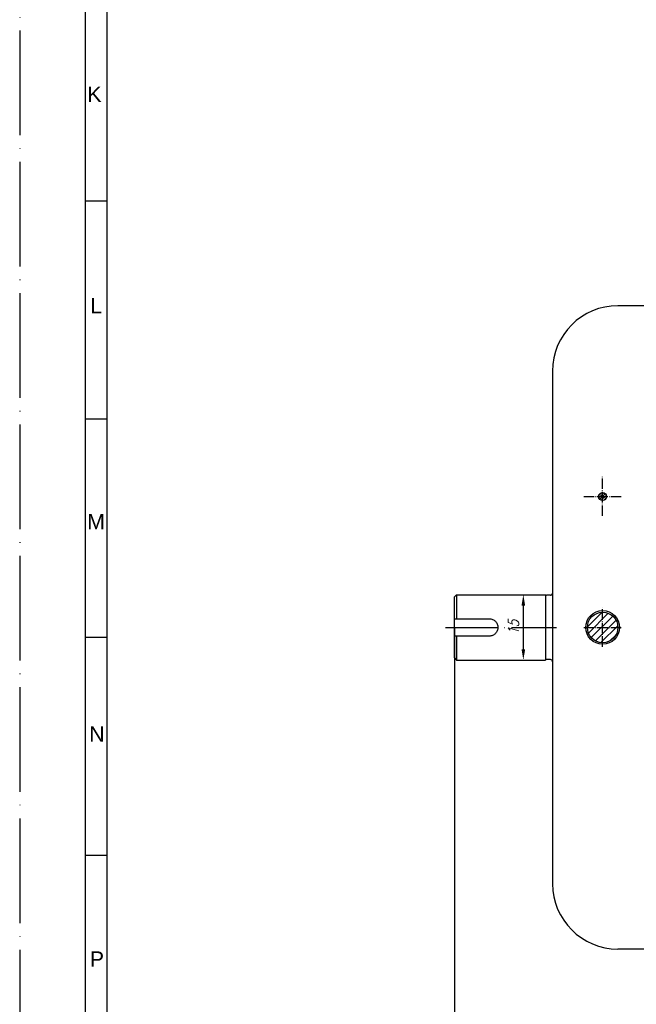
# Model space of a CAD drawing. Header units: millimetres. Extents: x -1 to 1188, y 0 to 841.
# Tile 2 of 32: x -1 to 140, y 186 to 412. Entities that reach past the tile are written whole.
import ezdxf
from ezdxf.enums import TextEntityAlignment as Align

# ---------------------------------------------------------------- set-up
doc = ezdxf.new("R2010")
doc.units = ezdxf.units.MM
doc.linetypes.add('DuongTam', pattern=[30, 24, -3, 0, -3])
for name, color, linetype in [('ChiaMien', 6, 'Continuous'), ('DauXen', 8, 'DuongTam'), ('DuongTam', 3, 'DuongTam'), ('KichThuoc', 6, 'Continuous'), ('Lien_Dam', 7, 'Continuous'), ('Lien_Manh', 5, 'Continuous'), ('MatCat', 1, 'Continuous')]:
    doc.layers.add(name, color=color, linetype=linetype)
doc.styles.add('CKT', font='Vnsimple.shx', dxfattribs={"width": 0.8, "oblique": 15, "height": 2.5})
doc.styles.add('VnArialH', font='VHARIAL.TTF', dxfattribs={"width": 0.8, "oblique": 15, "height": 5})
doc.dimstyles.new('TCVNCK', dxfattribs={"dimtxt": 2.5, "dimasz": 2.5, "dimexe": 3, "dimexo": 0, "dimgap": 1, "dimtad": 1, "dimtoh": 1, "dimdec": 4, "dimrnd": 1, "dimzin": 12, "dimdsep": 46, "dimtxsty": 'CKT', "dimcen": -3, "dimclrd": 256, "dimclre": 256, "dimclrt": 256, "dimaunit": 1, "dimadec": 1, "dimazin": 3, "dimtfac": 1, "dimtdec": 4, "dimtmove": 0, "dimatfit": 0, "dimfxl": 1, "dimtolj": 1, "dimarcsym": 0})

# ---------------------------------------------------------------- blocks, each defined once
blk = doc.blocks.new('*D25')
at = {"layer": 'Defpoints', "color": 0}
for p in [(113.96, 280.28), (113.96, 265.28), (113.96, 265.28)]:
    blk.add_point(p, dxfattribs=at)
at = {"layer": 'KichThuoc', "lineweight": -2}
for p, q in [((113.96, 280.28), (116.96, 280.28)), ((113.96, 277.78), (113.96, 267.78)), ((113.96, 265.28), (116.96, 265.28))]:
    blk.add_line(p, q, dxfattribs=at)
at = {"layer": 'KichThuoc'}
for points in [[(113.55, 277.78), (114.38, 277.78), (113.96, 280.28)], [(113.55, 267.78), (114.38, 267.78), (113.96, 265.28)]]:
    blk.add_solid(points, dxfattribs=at)
at = {"layer": 'KichThuoc', "insert": (111.71, 272.78), "char_height": 2.5, "attachment_point": 5, "rotation": 90, "style": 'CKT'}
blk.add_mtext('\\A1;15', dxfattribs=at)

msp = doc.modelspace()

# ---------------------------------------------------------------- hatches: boundary and pattern name
at = {"layer": 'MatCat'}
h = msp.add_hatch(dxfattribs=at)
h.set_pattern_fill('ANSI31', color=256, scale=0.125, style=0)
h.set_pattern_definition([(45, (-79.5174, -34.5795), (-0.280633, 0.280633), [])])
h.paths.add_polyline_path([(131.22739, 302.78435, 1), (133.05859, 302.78435, 1)])
h = msp.add_hatch(dxfattribs=at)
h.set_pattern_fill('ANSI31', color=256, scale=0.375, style=0)
h.set_pattern_definition([(45, (-79.5174, -34.5795), (-0.841899, 0.841899), [])])
h.paths.add_polyline_path([(128.64299, 272.78435, 1), (135.64299, 272.78435, 1)])

# ---------------------------------------------------------------- linework, layer by layer
at = {"layer": 'ChiaMien'}
for p, q in [((18.5, 370.5), (13.5, 370.5)), ((18.5, 320.5), (13.5, 320.5)), ((18.5, 270.5), (13.5, 270.5)), ((18.5, 220.5), (13.5, 220.5))]:
    msp.add_line(p, q, dxfattribs=at)
at = {"layer": 'DauXen'}
msp.add_line((-1.5, 831), (-1.5, 0), dxfattribs=at)
at = {"layer": 'DuongTam', "ltscale": 0.1}
for p, q in [((132.14299, 298.34714), (132.14299, 307.27649)), ((127.82107, 302.78435), (136.56976, 302.78435)), ((132.14299, 268.34714), (132.14299, 277.27649)), ((127.82107, 272.78435), (136.56976, 272.78435))]:
    msp.add_line(p, q, dxfattribs=at)
at = {"layer": 'DuongTam', "ltscale": 0.5}
msp.add_line((96.15185, 272.78435), (121.52685, 272.78435), dxfattribs=at)
at = {"layer": 'KichThuoc'}
msp.add_line((98.15185, 272.78435), (98.15185, 105.63259), dxfattribs=at)
at = {"layer": 'Lien_Dam'}
for p, q in [((18.5, 831), (18.5, 10)), ((231.65185, 346.53435), (135.65185, 346.53435)), ((120.65185, 331.53435), (120.65185, 214.03435)), ((98.15185, 279.78435), (98.65185, 280.28435)), ((98.65185, 280.28435), (98.65185, 274.78435)), ((98.65185, 280.28435), (119.02685, 280.28435)), ((119.02685, 280.28435), (119.02685, 265.28435)), ((119.07863, 280.23258), (119.02685, 280.28435)), ((120.15185, 280.15935), (119.25541, 280.15935)), ((98.15185, 274.78435), (98.15185, 279.78435)), ((98.15185, 270.78435), (98.15185, 274.78435)), ((98.65185, 274.78435), (106.15185, 274.78435)), ((98.15185, 265.78435), (98.15185, 270.78435)), ((106.15185, 270.78435), (98.65185, 270.78435)), ((98.65185, 270.78435), (98.65185, 265.28435)), ((98.15185, 265.78435), (98.65185, 265.28435)), ((98.65185, 265.28435), (119.02685, 265.28435)), ((119.07863, 265.33613), (119.02685, 265.28435)), ((120.15185, 265.40935), (119.25541, 265.40935)), ((231.65185, 199.03435), (135.65185, 199.03435))]:
    msp.add_line(p, q, dxfattribs=at)
for centre, radius in [((132.14299, 302.78435), 0.9156), ((132.14299, 272.78435), 3.875), ((132.14299, 272.78435), 3.50002), ((132.14299, 272.78435), 3.5)]:
    msp.add_circle(centre, radius, dxfattribs=at)
for centre, radius, start, end in [((135.65185, 331.53435), 15, 90, 180), ((119.25541, 280.40935), 0.25, 225, 270), ((120.15185, 280.65935), 0.5, 270, 0), ((119.25541, 265.15935), 0.25, 90, 135), ((120.15185, 264.90935), 0.5, 0, 90), ((135.65185, 214.03435), 15, 180, 270)]:
    msp.add_arc(centre, radius, start, end, dxfattribs=at)
for points in [[(98.15185, 274.78435), (98.39252, 274.78435), (98.65185, 274.78435)], [(98.65185, 270.78435), (98.39252, 270.78435), (98.15185, 270.78435)]]:
    msp.add_rational_spline(points, [1, 1.0006441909, 1], degree=2, dxfattribs=at)
for points, knots in [([(106.15185, 274.78435), (106.40432, 274.78435), (106.67273, 274.73365), (107.1651, 274.52917), (107.38917, 274.37547), (107.74294, 274.0217), (107.89667, 273.79762), (108.10116, 273.3052), (108.15185, 273.03678), (108.15185, 272.78435)], [0, 0, 0, 0, 0.151481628, 0.151481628, 0.3029632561, 0.3029632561, 0.4544172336, 0.4544172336, 0.6058712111, 0.6058712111, 0.6058712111, 0.6058712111]), ([(108.15185, 272.78435), (108.15185, 272.53193), (108.10116, 272.2635), (107.89667, 271.77109), (107.74294, 271.54701), (107.38917, 271.19324), (107.1651, 271.03954), (106.67273, 270.83506), (106.40432, 270.78435), (106.15185, 270.78435)], [0.6058712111, 0.6058712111, 0.6058712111, 0.6058712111, 0.7573251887, 0.7573251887, 0.9087791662, 0.9087791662, 1.0602607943, 1.0602607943, 1.2117424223, 1.2117424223, 1.2117424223, 1.2117424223])]:
    msp.add_open_spline(points, degree=3, knots=knots, dxfattribs=at)
at = {"layer": 'Lien_Manh'}
msp.add_line((13.5, 836), (13.5, 5), dxfattribs=at)

# ---------------------------------------------------------------- texts
at = {"layer": 'ChiaMien', "style": 'VnArialH'}
for s, p in [('k', (15.61446, 394.99903)), ('l', (16.00551, 346.53294)), ('m', (16.00551, 297.05162)), ('n', (16.20103, 248.34706)), ('p', (16.20103, 196.76598))]:
    msp.add_text(s, height=3.5, dxfattribs=at).set_placement(p, align=Align.MIDDLE)

# ---------------------------------------------------------------- dimensions: what is measured, and where the dimension line sits
at = {"layer": 'KichThuoc'}
dim = msp.add_linear_dim(base=(113.96197, 265.28435), p1=(113.96197, 280.28435), p2=(113.96197, 265.28435), angle=90, dimstyle='TCVNCK', dxfattribs=at)
dim.commit()
dim.dimension.update_dxf_attribs({"geometry": '*D25', "text_midpoint": (113.96197, 272.78435), "dimtype": 160})

doc.saveas('drawing.dxf')
